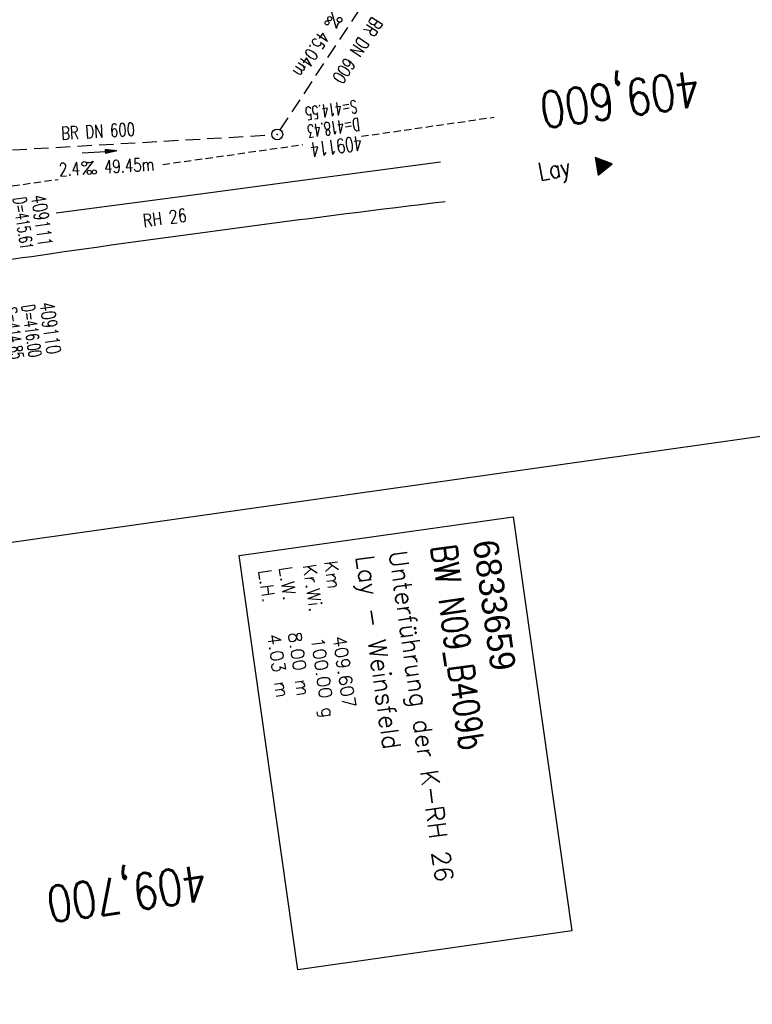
# Model space of a CAD drawing. Extents: x 446388 to 447135, y 445359 to 446567.
# Tile 11 of 39: x 446728 to 446829, y 445508 to 445644. Entities that reach past the tile are written whole.
import ezdxf
from ezdxf.enums import TextEntityAlignment as Align

# ---------------------------------------------------------------- set-up
doc = ezdxf.new("R2010")
doc.units = 0
doc.header["$LTSCALE"] = 2
doc.header["$MEASUREMENT"] = 0
for name, pattern in [('AUSGEZOGEN', [0]), ('GESTRICH-X2', [1.5, 1, -0.5]), ('GESTRICHELT', [0.75, 0.5, -0.25])]:
    doc.linetypes.add(name, pattern=pattern)
doc.layers.get('0').update_dxf_attribs({"linetype": 'AUSGEZOGEN'})
for name, color, linetype in [('BW-SCHRIFT', 1, 'AUSGEZOGEN'), ('FBR', 8, 'CONTINUOUS'), ('HEKTOM', 250, 'GESTRICHELT'), ('KANAL', 7, 'GESTRICH-X2'), ('PFEIL', 7, 'CONTINUOUS'), ('Planeinteilung', 6, 'CONTINUOUS'), ('RAHMEN', 250, 'AUSGEZOGEN'), ('SCHACHTNR', 6, 'CONTINUOUS'), ('SCHRIFT', 7, 'AUSGEZOGEN'), ('SCHSYMBOL', 7, 'AUSGEZOGEN'), ('STRASSE', 8, 'CONTINUOUS'), ('TEXTO', 4, 'CONTINUOUS'), ('TEXTU', 4, 'CONTINUOUS')]:
    doc.layers.add(name, color=color, linetype=linetype)
doc.styles.add('ROMANS', font='romans.shx', dxfattribs={"width": 0.8})
doc.styles.add('UNIR-O', font='unir_o.shx', dxfattribs={"height": 2.5})

# ---------------------------------------------------------------- blocks, each defined once
blk = doc.blocks.new('GST')
at = {"color": 0}
blk.add_circle((0, 0), 0.75, dxfattribs=at)
blk.add_point((0, 0), dxfattribs=at)
blk = doc.blocks.new('10')
blk.add_blockref('GST', (0, 0))
blk = doc.blocks.new('PROM')
blk.add_line((1.57, 1.82), (0.02, 0.02))
for centre, radius in [((0.32, 1.51), 0.317), ((0.94, 0.29), 0.283), ((1.64, 0.29), 0.283)]:
    blk.add_circle(centre, radius)
blk.add_arc((0.99, 2.68), 1.03, 239.1414, 303.3549)
blk = doc.blocks.new('PFEIL2')
at = {"color": 0}
for p, q in [((0.88, 0), (-2.4, -0.01)), ((0.88, -0.27), (0.88, 0.28)), ((0.88, 0.28), (2.43, 0.01)), ((0.91, 0.27), (0.88, 0.26)), ((0.97, 0.26), (0.88, 0.25)), ((1.02, 0.25), (0.88, 0.23)), ((1.07, 0.24), (0.88, 0.21)), ((1.13, 0.23), (0.88, 0.19)), ((1.18, 0.22), (0.88, 0.17)), ((1.24, 0.21), (0.88, 0.15)), ((1.29, 0.21), (0.88, 0.14)), ((1.34, 0.2), (0.88, 0.12)), ((1.4, 0.19), (0.88, 0.1)), ((1.45, 0.18), (0.88, 0.08)), ((1.51, 0.17), (0.88, 0.06)), ((1.56, 0.16), (0.88, 0.04)), ((1.61, 0.15), (0.88, 0.02)), ((1.67, 0.14), (0.88, 0.01)), ((1.72, 0.13), (0.88, -0.01)), ((1.78, 0.12), (0.88, -0.03)), ((1.83, 0.11), (0.88, -0.05)), ((1.88, 0.1), (0.88, -0.07)), ((1.94, 0.09), (0.88, -0.09)), ((2.05, 0.08), (0.88, -0.12)), ((1.99, 0.08), (0.88, -0.11)), ((2.1, 0.07), (0.88, -0.14)), ((2.15, 0.06), (0.88, -0.16)), ((2.21, 0.05), (0.88, -0.18)), ((2.26, 0.04), (0.88, -0.2)), ((2.32, 0.03), (0.88, -0.22)), ((2.37, 0.02), (0.88, -0.23)), ((2.42, 0.01), (0.88, -0.25)), ((2.43, 0.01), (0.88, -0.27))]:
    blk.add_line(p, q, dxfattribs=at)
blk = doc.blocks.new('1135594')
at = {"layer": 'RAHMEN'}
blk.add_line((950, 5), (950, 589), dxfattribs=at)
blk = doc.blocks.new('RPFEIL')
at = {"color": 0}
for p, q in [((0, 0), (-1.25, -2.17)), ((-0.75, -2.17), (-0.75, -1.3)), ((-0.65, -2.17), (-0.65, -1.13)), ((-0.55, -2.17), (-0.55, -0.95)), ((-0.45, -2.17), (-0.45, -0.78)), ((-0.35, -2.17), (-0.35, -0.61)), ((-0.25, -2.17), (-0.25, -0.43)), ((-0.15, -2.17), (-0.15, -0.26)), ((-0.05, -2.17), (-0.05, -0.09)), ((1.25, -2.17), (0, 0)), ((0.05, -2.17), (0.05, -0.09)), ((0.15, -2.17), (0.15, -0.26)), ((0.25, -2.17), (0.25, -0.43)), ((0.35, -2.17), (0.35, -0.61)), ((0.45, -2.17), (0.45, -0.78)), ((0.55, -2.17), (0.55, -0.95)), ((0.65, -2.17), (0.65, -1.13)), ((0.75, -2.17), (0.75, -1.3)), ((-1.25, -2.17), (1.25, -2.17)), ((-1.15, -2.17), (-1.15, -1.99)), ((-1.05, -2.17), (-1.05, -1.82)), ((-0.95, -2.17), (-0.95, -1.65)), ((-0.85, -2.17), (-0.85, -1.47)), ((0.85, -2.17), (0.85, -1.47)), ((0.95, -2.17), (0.95, -1.65)), ((1.05, -2.17), (1.05, -1.82)), ((1.15, -2.17), (1.15, -1.99))]:
    blk.add_line(p, q, dxfattribs=at)

msp = doc.modelspace()

# ---------------------------------------------------------------- linework, layer by layer
at = {"layer": 'BW-SCHRIFT'}
msp.add_lwpolyline([(446796.01, 445575.24), (446804.14, 445517.91), (446766.18, 445512.53), (446758.06, 445569.86)], close=True, dxfattribs=at)
at = {"layer": 'FBR'}
for points in [[(446586.89, 446089.83, 0.000001), (446588.96, 446075.27, 0.000001), (446590.43, 446064.91, 0.000008)], [(446614.87, 445892.35, 0.000003), (446616.86, 445878.27, 0.000004), (446618.36, 445867.68, 0.000022), (446620.71, 445851.05, 0.000045)], [(446625.34, 445818.39, -0.000024), (446627.87, 445800.52, -0.000062), (446628.84, 445793.73, -0.00003), (446630.58, 445781.39, 0.000016), (446632.33, 445769.05, 0.000011), (446633.74, 445759.05, 0.000008), (446635.82, 445744.38, 0.000202), (446637.57, 445732.06, -0.000298), (446639.31, 445719.73, -0.000211), (446641.04, 445707.49, 0.000084), (446642.77, 445695.24, 0.000036), (446644.9, 445680.13, 0.000055), (446646.28, 445670.37), (446649.78, 445645.7, 0.000224), (446650.9, 445637.87, 0.00011), (446653.18, 445621.93)]]:
    msp.add_lwpolyline(points, format="xyb", dxfattribs=at)
at = {"layer": 'HEKTOM'}
for p, q in [((446774.99, 445627.89), (446793.37, 445630.54)), ((446747.49, 445623.99), (446766.87, 445626.74)), ((446713.3, 445619.13), (446733, 445621.93))]:
    msp.add_line(p, q, dxfattribs=at)
at = {"layer": 'KANAL'}
for p, q in [((446763.75, 445628.78), (446787.75, 445665.13)), ((446714.72, 445625.31), (446762.59, 445628.09))]:
    msp.add_line(p, q, dxfattribs=at)
at = {"layer": 'STRASSE'}
msp.add_lwpolyline([(446785.94, 445624.3), (446766.45, 445621.72), (446751.32, 445619.68), (446732.76, 445617.26)], dxfattribs=at)
msp.add_lwpolyline([(446786.61, 445618.84, 0.002816), (446759.19, 445615.37, 0.002816), (446731.81, 445611.59, 0.002051), (446711.89, 445608.64, 0.000188), (446710.07, 445608.36)], format="xyb", dxfattribs=at)

# ---------------------------------------------------------------- block references
at = {"layer": 'PFEIL', "rotation": 3.355300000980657}
msp.add_blockref('PFEIL2', (446738.72, 445625.71), dxfattribs=at)
at = {"layer": 'Planeinteilung', "linetype": 'Continuous', "rotation": 278.0670474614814}
msp.add_blockref('1135594', (446387.84, 446483.19), dxfattribs=at)
at = {"layer": 'SCHRIFT', "rotation": 279.39312394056}
msp.add_blockref('RPFEIL', (446809.69, 445624.1), dxfattribs=at)
at = {"layer": 'SCHSYMBOL', "rotation": 278.0671000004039}
msp.add_blockref('10', (446763.35, 445628.15), dxfattribs=at)
at = {"layer": 'TEXTU'}
for p, rotation in [((446770.89, 445645.12), 236.576299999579), ((446736.4, 445622.56), 3.355300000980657)]:
    msp.add_blockref('PROM', p, dxfattribs=dict(at, rotation=rotation))

# ---------------------------------------------------------------- texts
at = {"layer": 'BW-SCHRIFT', "style": 'ROMANS', "width": 0.8}
msp.add_text('BW N09_B409b', height=3.5, rotation=278.0775, dxfattribs=at).set_placement((446784.62, 445571.11))
at = {"layer": 'BW-SCHRIFT'}
for s, height, style, p in [('6833659', 3.5, 'UNIR-O', (446790.4, 445571.77)), ('Unterführung der K-RH 26', 2.5, 'ROMANS', (446778.8, 445570.38)), ('Kr.Wi.', 1.8, 'ROMANS', (446766.9, 445568.53)), ('Km', 1.8, 'ROMANS', (446769.84, 445569.01)), ('Lay - Weinsfeld', 2.5, 'ROMANS', (446774.21, 445569.72)), ('L.H.   4.03 m', 1.8, 'ROMANS', (446760.71, 445567.79)), ('L.W.   8.00 m', 1.8, 'ROMANS', (446763.57, 445568.21)), ('100.00 g', 1.8, 'ROMANS', (446768.02, 445558.39)), ('409.607', 1.8, 'ROMANS', (446771.05, 445558.6))]:
    msp.add_text(s, height=height, rotation=278.0775, dxfattribs=dict(at, style=style)).set_placement(p)
at = {"layer": 'HEKTOM', "style": 'ROMANS', "width": 0.8}
for s, p in [('409,600', (446821.5, 445637.03)), ('409,700', (446753.23, 445527.11))]:
    msp.add_text(s, height=5, rotation=188.067, dxfattribs=at).set_placement(p)
at = {"layer": 'SCHACHTNR', "style": 'ROMANS'}
for s, height, rotation, width, p in [('S=414.55', 1.8, 188.067, 0.6, (446774.28, 445632.94)), ('D=418.43', 1.8, 188.067, 0.6, (446774.62, 445630.47)), ('409114', 2, 188.067, 0.7, (446774.97, 445627.97)), ('D=415.61', 1.8, 278.067, 0.6, (446726.78, 445619.32)), ('409111', 2, 278.067, 0.7, (446729.28, 445619.66)), ('S=414.85', 1.8, 278.067, 0.6, (446725.48, 445604.08)), ('D=416.00', 1.8, 278.067, 0.6, (446727.95, 445604.43)), ('409110', 2, 278.067, 0.7, (446730.45, 445604.77))]:
    msp.add_text(s, height=height, rotation=rotation, dxfattribs=dict(at, width=width)).set_placement(p)
at = {"layer": 'SCHRIFT', "style": 'ROMANS', "width": 0.8}
for s, height, rotation, p in [('Lay', 2.5, 10.5326, (446799.73, 445621.72)), ('RH 26', 1.8, 8.0141, (446744.87, 445615.28))]:
    msp.add_text(s, height=height, rotation=rotation, dxfattribs=at).set_placement(p)
at = {"layer": 'TEXTO', "style": 'ROMANS', "width": 0.75}
for rotation, p in [(236.5763, (446773.7, 445640.27)), (3.3553, (446738.59, 445627.69))]:
    msp.add_text('BR DN 600', height=1.8, rotation=rotation, dxfattribs=at).set_placement(p, align=Align.CENTER)
at = {"layer": 'TEXTU', "style": 'ROMANS', "width": 0.75}
for s, rotation, p in [('45.04m', 236.5763, (446769.23, 445642.62)), ('2.4', 3.3553, (446733.19, 445622.38)), ('49.45m', 3.3553, (446739.41, 445622.75))]:
    msp.add_text(s, height=1.8, rotation=rotation, dxfattribs=at).set_placement(p)

doc.saveas('drawing.dxf')
